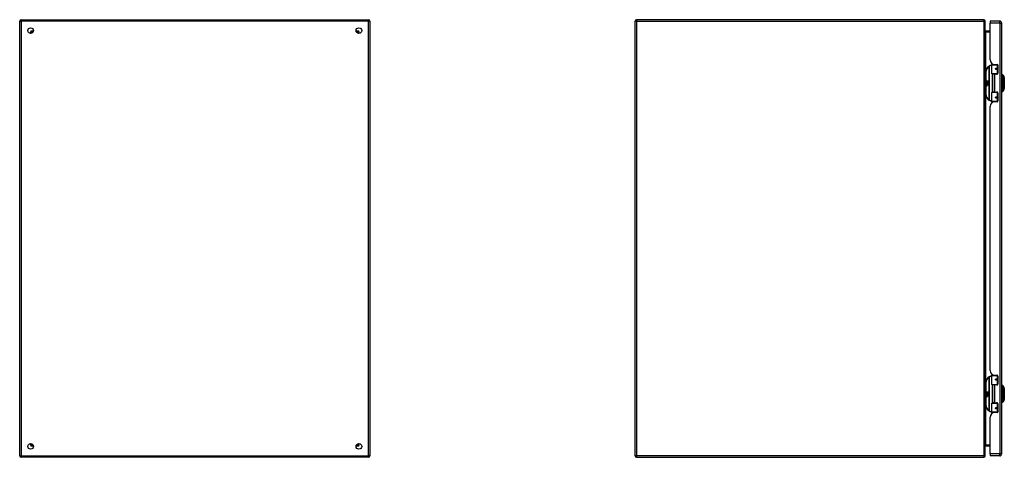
# Model space of a CAD drawing. Header units: inches. Extents: x 28 to 214, y 13 to 153.
# Tile 2 of 7: x 28 to 96, y 69 to 99. Entities that reach past the tile are written whole.
import ezdxf

# ---------------------------------------------------------------- set-up
doc = ezdxf.new("R2010")
doc.units = ezdxf.units.IN
doc.header["$MEASUREMENT"] = 0
doc.layers.add('Visible Edges(ANSI)', color=7, linetype='Continuous', lineweight=25)
doc.layers.add('Visible Tangent Edges(ANSI)', color=7, linetype='Continuous', lineweight=25)

msp = doc.modelspace()

# ---------------------------------------------------------------- linework, layer by layer
at = {"layer": 'Visible Edges(ANSI)'}
for p, q in [((28.406, 69.11), (28.406, 98.912)), ((28.505, 99.011), (52.307, 99.011)), ((52.406, 98.912), (52.406, 69.11)), ((70.579, 69.11), (70.579, 98.912)), ((94.48, 99.011), (70.678, 99.011)), ((94.579, 69.11), (94.579, 98.912)), ((94.913, 98.912), (94.913, 98.766)), ((95.567, 98.912), (94.913, 98.912)), ((94.913, 96.255), (94.913, 98.766)), ((95.713, 69.255), (95.713, 98.766)), ((29.273, 98.114), (29.273, 98.104)), ((29.313, 98.145), (29.304, 98.145)), ((51.509, 98.145), (51.5, 98.145)), ((51.54, 98.114), (51.54, 98.104)), ((94.913, 98.213), (94.61, 98.213)), ((52.424, 95.308), (52.424, 95.893)), ((95.034, 95.308), (95.034, 95.893)), ((95.053, 95.912), (95.383, 95.912)), ((95.158, 95.951), (95.158, 95.912)), ((95.225, 95.943), (95.391, 95.943)), ((95.284, 95.943), (95.284, 95.912)), ((95.441, 95.912), (95.383, 95.912)), ((95.427, 95.931), (95.427, 95.912)), ((95.441, 95.912), (95.443, 95.912)), ((95.45, 95.884), (95.45, 95.337)), ((52.409, 95.292), (52.406, 95.292)), ((94.609, 95.412), (94.609, 93.912)), ((95.387, 95.292), (95.049, 95.292)), ((95.221, 95.278), (95.068, 95.278)), ((95.068, 95.278), (95.068, 94.047)), ((95.126, 95.292), (95.126, 95.278)), ((95.391, 95.278), (95.221, 95.278)), ((95.3, 95.668), (95.301, 95.666)), ((95.306, 95.666), (95.301, 95.666)), ((95.393, 95.668), (95.306, 95.668)), ((95.306, 95.625), (95.393, 95.625)), ((95.308, 95.666), (95.308, 95.668)), ((95.309, 95.627), (95.309, 95.625)), ((95.316, 95.292), (95.316, 95.278)), ((95.387, 95.292), (95.43, 95.292)), ((95.393, 95.668), (95.45, 95.668)), ((95.45, 95.625), (95.393, 95.625)), ((95.427, 95.292), (95.427, 95.29)), ((95.729, 95.185), (95.729, 95.253)), ((95.729, 95.185), (95.729, 95.074)), ((95.821, 95.179), (95.883, 95.019)), ((94.649, 94.74), (94.696, 94.716)), ((94.695, 94.696), (94.649, 94.74)), ((94.663, 94.617), (94.691, 94.593)), ((94.663, 94.601), (94.663, 94.617)), ((94.683, 94.587), (94.663, 94.601)), ((94.663, 94.578), (94.683, 94.585)), ((94.663, 94.561), (94.663, 94.578)), ((94.691, 94.575), (94.663, 94.561)), ((94.663, 94.554), (94.718, 94.545)), ((94.663, 94.541), (94.663, 94.554)), ((94.686, 94.537), (94.663, 94.541)), ((94.663, 94.521), (94.698, 94.514)), ((94.663, 94.507), (94.663, 94.521)), ((94.686, 94.503), (94.663, 94.507)), ((94.663, 94.487), (94.698, 94.481)), ((94.663, 94.474), (94.663, 94.487)), ((94.697, 94.467), (94.663, 94.474)), ((94.675, 94.623), (94.666, 94.623)), ((94.681, 94.694), (94.695, 94.696)), ((94.725, 94.663), (94.681, 94.694)), ((94.683, 94.585), (94.683, 94.587)), ((94.687, 94.616), (94.687, 94.653)), ((94.691, 94.593), (94.718, 94.606)), ((94.718, 94.551), (94.691, 94.575)), ((94.696, 94.812), (94.729, 94.812)), ((94.696, 94.716), (94.696, 94.812)), ((94.696, 94.651), (94.696, 94.627)), ((94.718, 94.59), (94.699, 94.582)), ((94.699, 94.582), (94.699, 94.58)), ((94.699, 94.58), (94.718, 94.567)), ((94.7, 94.714), (94.729, 94.698)), ((94.729, 94.714), (94.7, 94.714)), ((94.703, 94.58), (94.721, 94.588)), ((94.801, 94.58), (94.703, 94.58)), ((94.708, 94.534), (94.708, 94.531)), ((94.718, 94.533), (94.708, 94.534)), ((94.71, 94.576), (94.801, 94.576)), ((94.721, 94.569), (94.71, 94.576)), ((94.713, 94.656), (94.725, 94.663)), ((94.714, 94.53), (94.721, 94.53)), ((94.718, 94.606), (94.718, 94.59)), ((94.718, 94.567), (94.718, 94.551)), ((94.718, 94.545), (94.718, 94.533)), ((94.729, 94.698), (94.719, 94.697)), ((94.719, 94.697), (94.747, 94.677)), ((94.751, 94.647), (94.721, 94.626)), ((94.721, 94.61), (94.8, 94.61)), ((94.721, 94.588), (94.721, 94.61)), ((94.721, 94.546), (94.721, 94.569)), ((94.801, 94.546), (94.721, 94.546)), ((94.721, 94.542), (94.801, 94.542)), ((94.721, 94.53), (94.721, 94.542)), ((94.801, 94.512), (94.722, 94.512)), ((94.729, 94.812), (94.729, 94.714)), ((94.733, 94.812), (94.765, 94.812)), ((94.733, 94.714), (94.733, 94.812)), ((94.765, 94.714), (94.733, 94.714)), ((94.747, 94.677), (94.801, 94.714)), ((94.8, 94.61), (94.751, 94.647)), ((94.765, 94.812), (94.765, 94.714)), ((94.769, 94.714), (94.769, 94.812)), ((94.769, 94.812), (94.801, 94.812)), ((94.801, 94.714), (94.769, 94.714)), ((94.801, 94.679), (94.775, 94.661)), ((94.775, 94.661), (94.801, 94.647)), ((94.801, 94.812), (94.801, 94.679)), ((94.801, 94.647), (94.801, 94.58)), ((94.801, 94.576), (94.801, 94.546)), ((94.801, 94.542), (94.801, 94.512)), ((95.729, 94.251), (95.729, 95.074)), ((52.406, 94.033), (52.409, 94.033)), ((52.424, 93.432), (52.424, 94.017)), ((95.034, 93.432), (95.034, 94.017)), ((95.049, 94.033), (95.387, 94.033)), ((95.221, 94.047), (95.068, 94.047)), ((95.126, 94.033), (95.126, 94.047)), ((95.221, 94.047), (95.391, 94.047)), ((95.316, 94.033), (95.316, 94.047)), ((95.43, 94.033), (95.387, 94.033)), ((95.427, 94.035), (95.427, 94.033)), ((95.45, 93.988), (95.45, 93.441)), ((95.729, 94.251), (95.729, 94.14)), ((95.729, 94.072), (95.729, 94.14)), ((95.883, 94.306), (95.821, 94.146)), ((95.383, 93.412), (95.053, 93.412)), ((95.158, 93.374), (95.158, 93.412)), ((95.391, 93.381), (95.225, 93.381)), ((95.284, 93.381), (95.284, 93.412)), ((95.3, 93.657), (95.301, 93.659)), ((95.301, 93.659), (95.306, 93.659)), ((95.393, 93.7), (95.306, 93.7)), ((95.306, 93.657), (95.393, 93.657)), ((95.308, 93.659), (95.308, 93.657)), ((95.309, 93.698), (95.309, 93.7)), ((95.383, 93.412), (95.441, 93.412)), ((95.393, 93.7), (95.45, 93.7)), ((95.45, 93.657), (95.393, 93.657)), ((95.427, 93.412), (95.427, 93.394)), ((95.443, 93.412), (95.441, 93.412)), ((94.913, 74.952), (94.913, 93.069)), ((52.424, 74.005), (52.424, 74.59)), ((95.034, 74.005), (95.034, 74.59)), ((95.053, 74.609), (95.383, 74.609)), ((95.158, 74.648), (95.158, 74.609)), ((95.225, 74.64), (95.391, 74.64)), ((95.284, 74.64), (95.284, 74.609)), ((95.3, 74.365), (95.301, 74.363)), ((95.306, 74.363), (95.301, 74.363)), ((95.393, 74.365), (95.306, 74.365)), ((95.306, 74.322), (95.393, 74.322)), ((95.308, 74.363), (95.308, 74.365)), ((95.309, 74.324), (95.309, 74.322)), ((95.441, 74.609), (95.383, 74.609)), ((95.393, 74.365), (95.45, 74.365)), ((95.45, 74.322), (95.393, 74.322)), ((95.427, 74.628), (95.427, 74.609)), ((95.441, 74.609), (95.443, 74.609)), ((95.45, 74.581), (95.45, 74.034)), ((52.409, 73.989), (52.406, 73.989)), ((94.609, 74.109), (94.609, 72.609)), ((95.387, 73.989), (95.049, 73.989)), ((95.221, 73.975), (95.068, 73.975)), ((95.068, 73.975), (95.068, 72.744)), ((95.126, 73.989), (95.126, 73.975)), ((95.391, 73.975), (95.221, 73.975)), ((95.316, 73.989), (95.316, 73.975)), ((95.387, 73.989), (95.43, 73.989)), ((95.427, 73.989), (95.427, 73.987)), ((95.729, 73.882), (95.729, 73.95)), ((95.729, 73.882), (95.729, 73.771)), ((95.729, 72.948), (95.729, 73.771)), ((95.821, 73.876), (95.883, 73.716)), ((94.649, 73.437), (94.696, 73.413)), ((94.695, 73.393), (94.649, 73.437)), ((94.663, 73.314), (94.691, 73.29)), ((94.663, 73.298), (94.663, 73.314)), ((94.683, 73.284), (94.663, 73.298)), ((94.663, 73.275), (94.683, 73.282)), ((94.663, 73.258), (94.663, 73.275)), ((94.691, 73.272), (94.663, 73.258)), ((94.663, 73.251), (94.718, 73.242)), ((94.663, 73.238), (94.663, 73.251)), ((94.686, 73.234), (94.663, 73.238)), ((94.663, 73.218), (94.698, 73.211)), ((94.663, 73.204), (94.663, 73.218)), ((94.686, 73.2), (94.663, 73.204)), ((94.663, 73.184), (94.698, 73.178)), ((94.663, 73.171), (94.663, 73.184)), ((94.697, 73.164), (94.663, 73.171)), ((94.675, 73.32), (94.666, 73.32)), ((94.681, 73.391), (94.695, 73.393)), ((94.725, 73.36), (94.681, 73.391)), ((94.683, 73.282), (94.683, 73.284)), ((94.687, 73.313), (94.687, 73.35)), ((94.691, 73.29), (94.718, 73.303)), ((94.718, 73.248), (94.691, 73.272)), ((94.696, 73.509), (94.729, 73.509)), ((94.696, 73.413), (94.696, 73.509)), ((94.696, 73.348), (94.696, 73.324)), ((94.718, 73.287), (94.699, 73.279)), ((94.699, 73.279), (94.699, 73.277)), ((94.699, 73.277), (94.718, 73.264)), ((94.7, 73.411), (94.729, 73.395)), ((94.729, 73.411), (94.7, 73.411)), ((94.703, 73.277), (94.721, 73.285)), ((94.801, 73.277), (94.703, 73.277)), ((94.708, 73.231), (94.708, 73.228)), ((94.718, 73.23), (94.708, 73.231)), ((94.71, 73.273), (94.801, 73.273)), ((94.721, 73.266), (94.71, 73.273)), ((94.713, 73.353), (94.725, 73.36)), ((94.714, 73.227), (94.721, 73.227)), ((94.718, 73.303), (94.718, 73.287)), ((94.718, 73.264), (94.718, 73.248)), ((94.718, 73.242), (94.718, 73.23)), ((94.729, 73.395), (94.719, 73.394)), ((94.719, 73.394), (94.747, 73.374)), ((94.751, 73.344), (94.721, 73.323)), ((94.721, 73.307), (94.8, 73.307)), ((94.721, 73.285), (94.721, 73.307)), ((94.721, 73.243), (94.721, 73.266)), ((94.801, 73.243), (94.721, 73.243)), ((94.721, 73.239), (94.801, 73.239)), ((94.721, 73.227), (94.721, 73.239)), ((94.801, 73.209), (94.722, 73.209)), ((94.729, 73.509), (94.729, 73.411)), ((94.733, 73.509), (94.765, 73.509)), ((94.733, 73.411), (94.733, 73.509)), ((94.765, 73.411), (94.733, 73.411)), ((94.747, 73.374), (94.801, 73.411)), ((94.8, 73.307), (94.751, 73.344)), ((94.765, 73.509), (94.765, 73.411)), ((94.769, 73.411), (94.769, 73.509)), ((94.769, 73.509), (94.801, 73.509)), ((94.801, 73.411), (94.769, 73.411)), ((94.801, 73.376), (94.775, 73.358)), ((94.775, 73.358), (94.801, 73.344)), ((94.801, 73.509), (94.801, 73.376)), ((94.801, 73.344), (94.801, 73.277)), ((94.801, 73.273), (94.801, 73.243)), ((94.801, 73.239), (94.801, 73.209)), ((95.729, 72.948), (95.729, 72.837)), ((95.883, 73.003), (95.821, 72.843)), ((52.406, 72.73), (52.409, 72.73)), ((52.424, 72.129), (52.424, 72.714)), ((95.034, 72.129), (95.034, 72.714)), ((95.049, 72.73), (95.387, 72.73)), ((95.221, 72.744), (95.068, 72.744)), ((95.126, 72.73), (95.126, 72.744)), ((95.221, 72.744), (95.391, 72.744)), ((95.3, 72.354), (95.301, 72.356)), ((95.301, 72.356), (95.306, 72.356)), ((95.393, 72.397), (95.306, 72.397)), ((95.306, 72.354), (95.393, 72.354)), ((95.308, 72.356), (95.308, 72.354)), ((95.309, 72.395), (95.309, 72.397)), ((95.316, 72.73), (95.316, 72.744)), ((95.43, 72.73), (95.387, 72.73)), ((95.393, 72.397), (95.45, 72.397)), ((95.45, 72.354), (95.393, 72.354)), ((95.427, 72.732), (95.427, 72.73)), ((95.45, 72.685), (95.45, 72.138)), ((95.729, 72.769), (95.729, 72.837)), ((94.913, 69.255), (94.913, 71.766)), ((95.383, 72.109), (95.053, 72.109)), ((95.158, 72.071), (95.158, 72.109)), ((95.391, 72.078), (95.225, 72.078)), ((95.284, 72.078), (95.284, 72.109)), ((95.383, 72.109), (95.441, 72.109)), ((95.427, 72.109), (95.427, 72.091)), ((95.443, 72.109), (95.441, 72.109)), ((29.273, 69.918), (29.273, 69.908)), ((29.304, 69.877), (29.313, 69.877)), ((51.5, 69.877), (51.509, 69.877)), ((51.54, 69.918), (51.54, 69.908)), ((94.61, 69.809), (94.913, 69.809)), ((52.307, 69.011), (28.505, 69.011)), ((70.678, 69.011), (94.48, 69.011)), ((94.913, 69.255), (94.913, 69.109)), ((95.567, 69.109), (94.913, 69.109))]:
    msp.add_line(p, q, dxfattribs=at)
at = {"layer": 'Visible Edges(ANSI)', "flags": 128}
for points in [[(94.61, 98.213), (94.607, 98.213), (94.605, 98.213), (94.602, 98.214), (94.6, 98.214), (94.598, 98.215), (94.596, 98.216), (94.594, 98.217), (94.592, 98.218), (94.59, 98.22), (94.589, 98.221), (94.587, 98.222), (94.586, 98.224), (94.585, 98.225), (94.584, 98.227), (94.583, 98.229), (94.582, 98.23), (94.581, 98.232), (94.58, 98.233), (94.58, 98.235), (94.579, 98.237), (94.579, 98.239), (94.579, 98.24), (94.579, 98.242), (94.579, 98.244)], [(95.04, 95.908), (95.04, 95.908), (95.04, 95.908), (95.04, 95.908), (95.039, 95.908), (95.039, 95.908), (95.039, 95.908), (95.039, 95.908), (95.039, 95.908), (95.038, 95.908), (95.038, 95.907), (95.038, 95.907), (95.038, 95.907), (95.037, 95.907), (95.037, 95.907), (95.037, 95.907), (95.037, 95.907), (95.036, 95.907), (95.036, 95.907), (95.036, 95.907), (95.036, 95.907), (95.035, 95.907), (95.035, 95.907), (95.035, 95.907), (95.035, 95.907)], [(95.306, 95.625), (95.303, 95.625), (95.3, 95.626), (95.298, 95.627), (95.295, 95.628), (95.293, 95.629), (95.291, 95.631), (95.289, 95.633), (95.287, 95.635), (95.286, 95.638), (95.285, 95.641), (95.284, 95.644), (95.284, 95.647), (95.284, 95.65), (95.285, 95.653), (95.286, 95.655), (95.287, 95.658), (95.289, 95.66), (95.291, 95.662), (95.293, 95.664), (95.295, 95.666), (95.298, 95.667), (95.3, 95.668), (95.303, 95.668), (95.306, 95.668)], [(95.353, 95.278), (95.356, 95.279), (95.359, 95.28), (95.362, 95.281), (95.365, 95.282), (95.368, 95.283), (95.371, 95.284), (95.374, 95.285), (95.377, 95.286), (95.38, 95.287), (95.383, 95.288), (95.386, 95.288), (95.389, 95.289), (95.393, 95.289), (95.396, 95.29), (95.399, 95.29), (95.402, 95.291), (95.405, 95.291), (95.408, 95.292), (95.411, 95.292), (95.414, 95.292), (95.417, 95.292), (95.421, 95.292), (95.424, 95.292), (95.427, 95.292)], [(95.884, 94.307), (95.884, 94.308), (95.884, 94.309), (95.884, 94.311), (95.884, 94.314), (95.884, 94.318), (95.884, 94.323), (95.884, 94.328), (95.884, 94.334), (95.884, 94.341), (95.884, 94.349), (95.884, 94.358), (95.884, 94.367), (95.884, 94.377), (95.884, 94.388), (95.884, 94.399), (95.884, 94.411), (95.884, 94.424), (95.884, 94.437), (95.884, 94.451), (95.884, 94.465), (95.884, 94.48), (95.884, 94.495), (95.884, 94.51), (95.884, 94.526), (95.884, 94.543), (95.884, 94.559), (95.884, 94.576), (95.884, 94.593), (95.884, 94.61), (95.884, 94.627), (95.884, 94.645), (95.884, 94.662), (95.884, 94.68), (95.884, 94.697), (95.884, 94.715), (95.884, 94.732), (95.884, 94.749), (95.884, 94.766), (95.884, 94.782), (95.884, 94.799), (95.884, 94.815), (95.884, 94.83), (95.884, 94.845), (95.884, 94.86), (95.884, 94.874), (95.884, 94.888), (95.884, 94.901), (95.884, 94.914), (95.884, 94.926), (95.884, 94.937), (95.884, 94.948), (95.884, 94.958), (95.884, 94.967), (95.884, 94.976), (95.884, 94.983), (95.884, 94.991), (95.884, 94.997), (95.884, 95.002), (95.884, 95.007), (95.884, 95.011), (95.884, 95.014), (95.884, 95.016), (95.884, 95.017), (95.884, 95.018)], [(95.427, 94.033), (95.424, 94.033), (95.421, 94.033), (95.417, 94.033), (95.414, 94.033), (95.411, 94.033), (95.408, 94.033), (95.405, 94.034), (95.402, 94.034), (95.399, 94.035), (95.396, 94.035), (95.393, 94.036), (95.389, 94.036), (95.386, 94.037), (95.383, 94.037), (95.38, 94.038), (95.377, 94.039), (95.374, 94.04), (95.371, 94.041), (95.368, 94.042), (95.365, 94.043), (95.362, 94.044), (95.359, 94.045), (95.356, 94.046), (95.353, 94.047)], [(95.035, 93.418), (95.035, 93.418), (95.035, 93.418), (95.035, 93.418), (95.036, 93.418), (95.036, 93.418), (95.036, 93.418), (95.036, 93.418), (95.037, 93.418), (95.037, 93.418), (95.037, 93.418), (95.037, 93.418), (95.038, 93.418), (95.038, 93.418), (95.038, 93.417), (95.038, 93.417), (95.039, 93.417), (95.039, 93.417), (95.039, 93.417), (95.039, 93.417), (95.039, 93.417), (95.04, 93.417), (95.04, 93.417), (95.04, 93.417), (95.04, 93.417)], [(95.306, 93.657), (95.303, 93.657), (95.3, 93.657), (95.298, 93.658), (95.295, 93.659), (95.293, 93.661), (95.291, 93.663), (95.289, 93.665), (95.287, 93.667), (95.286, 93.67), (95.285, 93.672), (95.284, 93.675), (95.284, 93.678), (95.284, 93.681), (95.285, 93.684), (95.286, 93.687), (95.287, 93.689), (95.289, 93.692), (95.291, 93.694), (95.293, 93.696), (95.295, 93.697), (95.298, 93.698), (95.3, 93.699), (95.303, 93.7), (95.306, 93.7)], [(95.04, 74.605), (95.04, 74.605), (95.04, 74.605), (95.04, 74.605), (95.039, 74.605), (95.039, 74.605), (95.039, 74.605), (95.039, 74.605), (95.039, 74.605), (95.038, 74.605), (95.038, 74.604), (95.038, 74.604), (95.038, 74.604), (95.037, 74.604), (95.037, 74.604), (95.037, 74.604), (95.037, 74.604), (95.036, 74.604), (95.036, 74.604), (95.036, 74.604), (95.036, 74.604), (95.035, 74.604), (95.035, 74.604), (95.035, 74.604), (95.035, 74.604)], [(95.306, 74.322), (95.303, 74.322), (95.3, 74.323), (95.298, 74.324), (95.295, 74.325), (95.293, 74.326), (95.291, 74.328), (95.289, 74.33), (95.287, 74.332), (95.286, 74.335), (95.285, 74.338), (95.284, 74.341), (95.284, 74.344), (95.284, 74.347), (95.285, 74.35), (95.286, 74.352), (95.287, 74.355), (95.289, 74.357), (95.291, 74.359), (95.293, 74.361), (95.295, 74.363), (95.298, 74.364), (95.3, 74.365), (95.303, 74.365), (95.306, 74.365)], [(95.353, 73.975), (95.356, 73.976), (95.359, 73.977), (95.362, 73.978), (95.365, 73.979), (95.368, 73.98), (95.371, 73.981), (95.374, 73.982), (95.377, 73.983), (95.38, 73.984), (95.383, 73.985), (95.386, 73.985), (95.389, 73.986), (95.393, 73.986), (95.396, 73.987), (95.399, 73.987), (95.402, 73.988), (95.405, 73.988), (95.408, 73.989), (95.411, 73.989), (95.414, 73.989), (95.417, 73.989), (95.421, 73.989), (95.424, 73.989), (95.427, 73.989)], [(95.884, 73.004), (95.884, 73.005), (95.884, 73.006), (95.884, 73.008), (95.884, 73.011), (95.884, 73.015), (95.884, 73.02), (95.884, 73.025), (95.884, 73.031), (95.884, 73.038), (95.884, 73.046), (95.884, 73.055), (95.884, 73.064), (95.884, 73.074), (95.884, 73.085), (95.884, 73.096), (95.884, 73.108), (95.884, 73.121), (95.884, 73.134), (95.884, 73.148), (95.884, 73.162), (95.884, 73.177), (95.884, 73.192), (95.884, 73.207), (95.884, 73.223), (95.884, 73.24), (95.884, 73.256), (95.884, 73.273), (95.884, 73.29), (95.884, 73.307), (95.884, 73.324), (95.884, 73.342), (95.884, 73.359), (95.884, 73.377), (95.884, 73.394), (95.884, 73.412), (95.884, 73.429), (95.884, 73.446), (95.884, 73.463), (95.884, 73.479), (95.884, 73.496), (95.884, 73.512), (95.884, 73.527), (95.884, 73.542), (95.884, 73.557), (95.884, 73.571), (95.884, 73.585), (95.884, 73.598), (95.884, 73.611), (95.884, 73.623), (95.884, 73.634), (95.884, 73.645), (95.884, 73.655), (95.884, 73.664), (95.884, 73.673), (95.884, 73.68), (95.884, 73.688), (95.884, 73.694), (95.884, 73.699), (95.884, 73.704), (95.884, 73.708), (95.884, 73.711), (95.884, 73.713), (95.884, 73.714), (95.884, 73.715)], [(95.306, 72.354), (95.303, 72.354), (95.3, 72.354), (95.298, 72.355), (95.295, 72.356), (95.293, 72.358), (95.291, 72.36), (95.289, 72.362), (95.287, 72.364), (95.286, 72.367), (95.285, 72.369), (95.284, 72.372), (95.284, 72.375), (95.284, 72.378), (95.285, 72.381), (95.286, 72.384), (95.287, 72.386), (95.289, 72.389), (95.291, 72.391), (95.293, 72.393), (95.295, 72.394), (95.298, 72.395), (95.3, 72.396), (95.303, 72.397), (95.306, 72.397)], [(95.427, 72.73), (95.424, 72.73), (95.421, 72.73), (95.417, 72.73), (95.414, 72.73), (95.411, 72.73), (95.408, 72.73), (95.405, 72.731), (95.402, 72.731), (95.399, 72.732), (95.396, 72.732), (95.393, 72.733), (95.389, 72.733), (95.386, 72.734), (95.383, 72.734), (95.38, 72.735), (95.377, 72.736), (95.374, 72.737), (95.371, 72.738), (95.368, 72.739), (95.365, 72.74), (95.362, 72.741), (95.359, 72.742), (95.356, 72.743), (95.353, 72.744)], [(95.035, 72.115), (95.035, 72.115), (95.035, 72.115), (95.035, 72.115), (95.036, 72.115), (95.036, 72.115), (95.036, 72.115), (95.036, 72.115), (95.037, 72.115), (95.037, 72.115), (95.037, 72.115), (95.037, 72.115), (95.038, 72.115), (95.038, 72.115), (95.038, 72.114), (95.038, 72.114), (95.039, 72.114), (95.039, 72.114), (95.039, 72.114), (95.039, 72.114), (95.039, 72.114), (95.04, 72.114), (95.04, 72.114), (95.04, 72.114), (95.04, 72.114)]]:
    msp.add_lwpolyline(points, dxfattribs=at)
at = {"layer": 'Visible Edges(ANSI)'}
for centre, radius in [((29.156, 98.261), 0.195), ((51.656, 98.261), 0.195), ((95.306, 95.647), 0.0197), ((95.306, 93.678), 0.0197), ((95.306, 74.344), 0.0197), ((95.306, 72.375), 0.0197), ((29.156, 69.761), 0.195), ((51.656, 69.761), 0.195)]:
    msp.add_circle(centre, radius, dxfattribs=at)
for centre, radius, start, end in [((28.505, 98.912), 0.099, 90, 180), ((52.307, 98.912), 0.099, 0, 90), ((70.678, 98.912), 0.099, 90, 180), ((94.48, 98.912), 0.099, 0, 90), ((95.567, 98.766), 0.146, 0, 90), ((29.304, 98.114), 0.031, 90, 180), ((51.509, 98.114), 0.031, 0, 90), ((52.405, 95.893), 0.0197, 0, 84.67529), ((95.109, 95.412), 0.5, 122.23771, 180), ((95.109, 95.412), 0.5, 98.5081, 122.23771), ((95.225, 96.255), 0.312, 180, 270), ((95.053, 95.893), 0.0197, 90, 180), ((95.391, 95.884), 0.0591, 0, 90), ((52.409, 95.308), 0.0157, 270, 0), ((95.049, 95.308), 0.0157, 180, 270), ((95.306, 95.647), 0.0217, 279.14701, 90), ((95.391, 95.337), 0.0591, 270, 0), ((95.737, 95.194), 0.0394, 101.53696, 126.8699), ((95.711, 95.136), 0.118, 21.25051, 81.39905), ((94.724, 94.641), 0.0607, 171.56052, 197.33425), ((94.683, 94.647), 0.0197, 86.56465, 171.56052), ((94.703, 94.634), 0.0307, 154.67838, 202.56091), ((94.684, 94.643), 0.0096, 73.52609, 154.67838), ((94.682, 94.627), 0.0398, 44.16843, 86.56465), ((94.678, 94.492), 0.0465, 57.59924, 80), ((94.678, 94.458), 0.0465, 58.55841, 80.82565), ((94.698, 94.642), 0.0282, 246.15553, 293.84447), ((94.694, 94.634), 0.0168, 19.37968, 82.99755), ((94.7, 94.635), 0.00955, 241.45471, 321.16516), ((94.7, 94.527), 0.0123, 260, 293.55712), ((94.7, 94.493), 0.0123, 259.9922, 293.54875), ((94.696, 94.52), 0.0126, 6.03001, 57.59924), ((94.696, 94.487), 0.0126, 6.10268, 57.60833), ((94.702, 94.521), 0.006, 293.55712, 6.03001), ((94.704, 94.529), 0.0288, 273.6169, 286.9928), ((94.695, 94.478), 0.0246, 359.6788, 63.95078), ((94.702, 94.487), 0.006, 293.54875, 6.10268), ((94.699, 94.636), 0.0109, 321.16516, 19.37968), ((94.695, 94.511), 0.024, 359.47765, 57.41137), ((94.703, 94.63), 0.0152, 293.84447, 355.08017), ((94.689, 94.634), 0.0299, 350.40854, 44.16843), ((94.709, 94.511), 0.0101, 286.9928, 359.47765), ((94.709, 94.478), 0.0105, 288.47479, 359.6788), ((94.689, 94.634), 0.033, 347.07905, 43.17854), ((94.698, 94.513), 0.024, 358.79525, 46.5849), ((95.879, 95.018), 0.00492, 0.20877, 21.25051), ((52.409, 94.017), 0.0157, 0, 90), ((95.109, 93.912), 0.5, 180, 237.76229), ((94.703, 94.495), 0.0288, 259, 288.47479), ((95.049, 94.017), 0.0157, 90, 180), ((95.391, 93.988), 0.0591, 0, 90), ((95.737, 94.131), 0.0394, 233.1301, 258.46304), ((95.711, 94.189), 0.118, 278.60095, 338.74949), ((95.879, 94.307), 0.00492, 338.74949, 359.79123), ((52.405, 93.432), 0.0197, 275.32471, 0), ((95.109, 93.912), 0.5, 237.76229, 261.4919), ((95.225, 93.069), 0.312, 90, 180), ((95.053, 93.432), 0.0197, 180, 270), ((95.306, 93.678), 0.0217, 270, 80.85299), ((95.391, 93.441), 0.0591, 270, 0), ((95.225, 74.952), 0.312, 180, 270), ((52.405, 74.59), 0.0197, 0, 84.67529), ((95.109, 74.109), 0.5, 122.23771, 180), ((95.109, 74.109), 0.5, 98.5081, 122.23771), ((95.053, 74.59), 0.0197, 90, 180), ((95.306, 74.344), 0.0217, 279.14701, 90), ((95.391, 74.581), 0.0591, 0, 90), ((52.409, 74.005), 0.0157, 270, 0), ((95.049, 74.005), 0.0157, 180, 270), ((95.391, 74.034), 0.0591, 270, 0), ((95.737, 73.891), 0.0394, 101.53696, 126.8699), ((95.711, 73.833), 0.118, 21.25051, 81.39905), ((95.879, 73.715), 0.00492, 0.20877, 21.25051), ((94.724, 73.338), 0.0607, 171.56052, 197.33425), ((94.683, 73.344), 0.0197, 86.56465, 171.56052), ((94.703, 73.331), 0.0307, 154.67838, 202.56091), ((94.684, 73.34), 0.0096, 73.52609, 154.67838), ((94.682, 73.324), 0.0398, 44.16843, 86.56465), ((94.678, 73.189), 0.0465, 57.59924, 80), ((94.678, 73.155), 0.0465, 58.55841, 80.82565), ((94.698, 73.339), 0.0282, 246.15553, 293.84447), ((94.694, 73.331), 0.0168, 19.37968, 82.99755), ((94.7, 73.332), 0.00955, 241.45471, 321.16516), ((94.703, 73.192), 0.0288, 259, 288.47479), ((94.7, 73.224), 0.0123, 260, 293.55712), ((94.7, 73.19), 0.0123, 259.9922, 293.54875), ((94.696, 73.217), 0.0126, 6.03001, 57.59924), ((94.696, 73.184), 0.0126, 6.10268, 57.60833), ((94.702, 73.218), 0.006, 293.55712, 6.03001), ((94.704, 73.226), 0.0288, 273.6169, 286.9928), ((94.695, 73.175), 0.0246, 359.6788, 63.95078), ((94.702, 73.184), 0.006, 293.54875, 6.10268), ((94.699, 73.333), 0.0109, 321.16516, 19.37968), ((94.695, 73.208), 0.024, 359.47765, 57.41137), ((94.703, 73.327), 0.0152, 293.84447, 355.08017), ((94.689, 73.331), 0.0299, 350.40854, 44.16843), ((94.709, 73.208), 0.0101, 286.9928, 359.47765), ((94.709, 73.175), 0.0105, 288.47479, 359.6788), ((94.689, 73.331), 0.033, 347.07905, 43.17854), ((94.698, 73.21), 0.024, 358.79525, 46.5849), ((95.879, 73.004), 0.00492, 338.74949, 359.79123), ((52.409, 72.714), 0.0157, 0, 90), ((95.109, 72.609), 0.5, 180, 237.76229), ((95.049, 72.714), 0.0157, 90, 180), ((95.306, 72.375), 0.0217, 270, 80.85299), ((95.391, 72.685), 0.0591, 0, 90), ((95.737, 72.828), 0.0394, 233.1301, 258.46304), ((95.711, 72.886), 0.118, 278.60095, 338.74949), ((52.405, 72.129), 0.0197, 275.32471, 0), ((95.109, 72.609), 0.5, 237.76229, 261.4919), ((95.225, 71.766), 0.312, 90, 180), ((95.053, 72.129), 0.0197, 180, 270), ((95.391, 72.138), 0.0591, 270, 0), ((29.304, 69.908), 0.031, 180, 270), ((51.509, 69.908), 0.031, 270, 0), ((94.61, 69.778), 0.031, 90, 180), ((28.505, 69.11), 0.099, 180, 270), ((52.307, 69.11), 0.099, 270, 0), ((70.678, 69.11), 0.099, 180, 270), ((94.48, 69.11), 0.099, 270, 0), ((95.567, 69.255), 0.146, 270, 0)]:
    msp.add_arc(centre, radius, start, end, dxfattribs=at)
at = {"layer": 'Visible Tangent Edges(ANSI)'}
for p, q in [((28.406, 98.912), (28.505, 98.912)), ((28.505, 99.011), (28.505, 98.912)), ((28.505, 98.912), (28.505, 69.11)), ((52.307, 98.912), (28.505, 98.912)), ((52.307, 99.011), (52.307, 98.912)), ((52.307, 69.11), (52.307, 98.912)), ((52.406, 98.912), (52.307, 98.912)), ((70.678, 98.912), (70.579, 98.912)), ((70.678, 99.011), (70.678, 98.912)), ((70.678, 98.912), (94.48, 98.912)), ((70.678, 98.912), (70.678, 69.11)), ((94.48, 99.011), (94.48, 98.912)), ((94.48, 98.912), (94.48, 69.11)), ((94.579, 98.912), (94.48, 98.912)), ((95.567, 98.766), (94.913, 98.766)), ((95.567, 98.766), (95.567, 98.912)), ((95.567, 98.766), (95.567, 69.255)), ((95.567, 98.766), (95.713, 98.766)), ((29.174, 98.244), (29.304, 98.145)), ((29.273, 98.114), (29.174, 98.244)), ((29.174, 98.244), (29.351, 98.244)), ((29.174, 98.244), (29.174, 98.145)), ((29.174, 98.067), (29.174, 98.145)), ((51.462, 98.244), (51.639, 98.244)), ((51.509, 98.145), (51.639, 98.244)), ((51.639, 98.244), (51.54, 98.114)), ((51.639, 98.145), (51.639, 98.244)), ((51.639, 98.145), (51.639, 98.067)), ((94.61, 98.213), (94.61, 98.182)), ((94.61, 98.182), (94.913, 98.182)), ((94.61, 95.444), (94.61, 98.182)), ((52.424, 95.893), (52.406, 95.893)), ((94.842, 95.835), (94.852, 95.819)), ((94.852, 95.819), (94.852, 93.506)), ((94.852, 95.819), (94.856, 95.819)), ((94.856, 93.506), (94.856, 95.819)), ((95.402, 95.893), (95.034, 95.893)), ((95.396, 95.943), (95.396, 95.912)), ((95.402, 95.893), (95.449, 95.893)), ((95.402, 95.893), (95.402, 95.678)), ((52.406, 95.308), (52.424, 95.308)), ((94.609, 95.412), (94.628, 95.412)), ((94.628, 93.912), (94.628, 95.412)), ((95.034, 95.308), (95.402, 95.308)), ((95.041, 95.295), (95.041, 94.03)), ((95.221, 95.278), (95.221, 94.047)), ((95.31, 95.678), (95.402, 95.678)), ((95.402, 95.615), (95.31, 95.615)), ((95.396, 95.29), (95.396, 95.278)), ((95.45, 95.678), (95.402, 95.678)), ((95.402, 95.615), (95.402, 95.308)), ((95.402, 95.615), (95.45, 95.615)), ((95.442, 95.308), (95.402, 95.308)), ((52.424, 94.017), (52.406, 94.017)), ((94.628, 93.912), (94.609, 93.912)), ((94.61, 74.141), (94.61, 93.881)), ((95.402, 94.017), (95.034, 94.017)), ((95.396, 94.047), (95.396, 94.035)), ((95.402, 94.017), (95.442, 94.017)), ((95.402, 94.017), (95.402, 93.71)), ((52.406, 93.432), (52.424, 93.432)), ((94.852, 93.506), (94.842, 93.49)), ((94.856, 93.506), (94.852, 93.506)), ((95.034, 93.432), (95.402, 93.432)), ((95.31, 93.71), (95.402, 93.71)), ((95.402, 93.647), (95.31, 93.647)), ((95.396, 93.412), (95.396, 93.382)), ((95.45, 93.71), (95.402, 93.71)), ((95.402, 93.647), (95.402, 93.432)), ((95.402, 93.647), (95.45, 93.647)), ((95.449, 93.432), (95.402, 93.432)), ((52.424, 74.59), (52.406, 74.59)), ((94.842, 74.532), (94.852, 74.516)), ((94.852, 74.516), (94.852, 72.203)), ((94.852, 74.516), (94.856, 74.516)), ((94.856, 72.203), (94.856, 74.516)), ((95.402, 74.59), (95.034, 74.59)), ((95.31, 74.375), (95.402, 74.375)), ((95.402, 74.312), (95.31, 74.312)), ((95.396, 74.64), (95.396, 74.609)), ((95.402, 74.59), (95.449, 74.59)), ((95.402, 74.59), (95.402, 74.375)), ((95.45, 74.375), (95.402, 74.375)), ((95.402, 74.312), (95.402, 74.005)), ((95.402, 74.312), (95.45, 74.312)), ((52.406, 74.005), (52.424, 74.005)), ((94.609, 74.109), (94.628, 74.109)), ((94.628, 72.609), (94.628, 74.109)), ((95.034, 74.005), (95.402, 74.005)), ((95.041, 73.992), (95.041, 72.727)), ((95.221, 73.975), (95.221, 72.744)), ((95.396, 73.987), (95.396, 73.975)), ((95.442, 74.005), (95.402, 74.005)), ((52.424, 72.714), (52.406, 72.714)), ((94.628, 72.609), (94.609, 72.609)), ((94.61, 69.84), (94.61, 72.578)), ((94.852, 72.203), (94.842, 72.187)), ((94.856, 72.203), (94.852, 72.203)), ((95.402, 72.714), (95.034, 72.714)), ((95.31, 72.407), (95.402, 72.407)), ((95.402, 72.344), (95.31, 72.344)), ((95.396, 72.744), (95.396, 72.732)), ((95.402, 72.714), (95.442, 72.714)), ((95.402, 72.714), (95.402, 72.407)), ((95.45, 72.407), (95.402, 72.407)), ((95.402, 72.344), (95.402, 72.129)), ((95.402, 72.344), (95.45, 72.344)), ((52.406, 72.129), (52.424, 72.129)), ((95.034, 72.129), (95.402, 72.129)), ((95.396, 72.109), (95.396, 72.079)), ((95.449, 72.129), (95.402, 72.129)), ((29.174, 69.877), (29.174, 69.955)), ((29.174, 69.778), (29.273, 69.908)), ((29.304, 69.877), (29.174, 69.778)), ((29.174, 69.877), (29.174, 69.778)), ((29.351, 69.778), (29.174, 69.778)), ((51.639, 69.778), (51.462, 69.778)), ((51.639, 69.778), (51.509, 69.877)), ((51.54, 69.908), (51.639, 69.778)), ((51.639, 69.955), (51.639, 69.877)), ((51.639, 69.778), (51.639, 69.877)), ((94.913, 69.84), (94.61, 69.84)), ((94.61, 69.809), (94.61, 69.84)), ((28.406, 69.11), (28.505, 69.11)), ((28.505, 69.11), (52.307, 69.11)), ((28.505, 69.011), (28.505, 69.11)), ((52.406, 69.11), (52.307, 69.11)), ((52.307, 69.011), (52.307, 69.11)), ((70.678, 69.11), (70.579, 69.11)), ((94.48, 69.11), (70.678, 69.11)), ((70.678, 69.11), (70.678, 69.011)), ((94.48, 69.11), (94.48, 69.011)), ((94.48, 69.11), (94.579, 69.11)), ((95.567, 69.255), (94.913, 69.255)), ((95.713, 69.255), (95.567, 69.255)), ((95.567, 69.109), (95.567, 69.255))]:
    msp.add_line(p, q, dxfattribs=at)
at = {"layer": 'Visible Tangent Edges(ANSI)', "flags": 128}
for points in [[(94.579, 98.244), (94.579, 98.24), (94.579, 98.237), (94.579, 98.233), (94.579, 98.23), (94.58, 98.227), (94.58, 98.223), (94.581, 98.22), (94.582, 98.216), (94.583, 98.213), (94.584, 98.21), (94.585, 98.207), (94.586, 98.204), (94.587, 98.201), (94.589, 98.198), (94.59, 98.195), (94.592, 98.193), (94.594, 98.19), (94.596, 98.188), (94.598, 98.186), (94.6, 98.185), (94.602, 98.184), (94.605, 98.183), (94.607, 98.182), (94.61, 98.182)], [(95.31, 95.678), (95.306, 95.678), (95.302, 95.677), (95.298, 95.676), (95.294, 95.674), (95.291, 95.672), (95.288, 95.67), (95.285, 95.667), (95.282, 95.663), (95.28, 95.659), (95.278, 95.655), (95.277, 95.651), (95.277, 95.647), (95.277, 95.642), (95.278, 95.638), (95.28, 95.634), (95.282, 95.63), (95.285, 95.627), (95.288, 95.624), (95.291, 95.621), (95.295, 95.619), (95.298, 95.617), (95.302, 95.616), (95.306, 95.615), (95.31, 95.615)], [(95.427, 95.292), (95.422, 95.292), (95.417, 95.292), (95.413, 95.292), (95.408, 95.292), (95.403, 95.292), (95.399, 95.292), (95.394, 95.291), (95.389, 95.291), (95.385, 95.291), (95.38, 95.29), (95.375, 95.29), (95.371, 95.289), (95.366, 95.288), (95.362, 95.288), (95.357, 95.287), (95.352, 95.286), (95.348, 95.286), (95.343, 95.285), (95.339, 95.284), (95.334, 95.283), (95.33, 95.282), (95.325, 95.281), (95.321, 95.28), (95.316, 95.279)], [(95.823, 95.102), (95.823, 95.111), (95.823, 95.116), (95.822, 95.122), (95.822, 95.127), (95.822, 95.132), (95.822, 95.136), (95.822, 95.141), (95.822, 95.145), (95.822, 95.149), (95.822, 95.153), (95.822, 95.156), (95.822, 95.16), (95.822, 95.163), (95.822, 95.166), (95.822, 95.168), (95.821, 95.17), (95.821, 95.172), (95.821, 95.174), (95.821, 95.176), (95.821, 95.177), (95.821, 95.178), (95.821, 95.179), (95.821, 95.179), (95.821, 95.179)], [(95.823, 94.274), (95.823, 94.307), (95.822, 94.338), (95.822, 94.37), (95.822, 94.401), (95.822, 94.433), (95.822, 94.466), (95.822, 94.498), (95.821, 94.531), (95.821, 94.563), (95.821, 94.596), (95.821, 94.629), (95.821, 94.662), (95.821, 94.695), (95.821, 94.728), (95.821, 94.761), (95.821, 94.794), (95.822, 94.827), (95.822, 94.859), (95.822, 94.891), (95.822, 94.923), (95.822, 94.955), (95.822, 94.986), (95.823, 95.018), (95.823, 95.051)], [(95.823, 95.051), (95.823, 95.054), (95.823, 95.057), (95.823, 95.059), (95.823, 95.062), (95.823, 95.065), (95.823, 95.067), (95.823, 95.07), (95.823, 95.072), (95.823, 95.074), (95.823, 95.077), (95.823, 95.079), (95.823, 95.081), (95.823, 95.083), (95.823, 95.085), (95.823, 95.087), (95.823, 95.089), (95.823, 95.091), (95.823, 95.093), (95.823, 95.095), (95.823, 95.097), (95.823, 95.098), (95.823, 95.1), (95.823, 95.101), (95.823, 95.102)], [(95.883, 95.019), (95.883, 95.019), (95.883, 95.019), (95.883, 95.018), (95.883, 95.017), (95.883, 95.016), (95.883, 95.014), (95.883, 95.012), (95.883, 95.01), (95.883, 95.007), (95.883, 95.004), (95.883, 95.001), (95.883, 94.998), (95.883, 94.994), (95.883, 94.99), (95.883, 94.986), (95.883, 94.982), (95.884, 94.977), (95.884, 94.972), (95.884, 94.967), (95.884, 94.961), (95.884, 94.956), (95.884, 94.95), (95.884, 94.944), (95.884, 94.937)], [(95.884, 94.89), (95.884, 94.874), (95.884, 94.857), (95.884, 94.839), (95.883, 94.821), (95.883, 94.803), (95.883, 94.783), (95.883, 94.764), (95.883, 94.744), (95.883, 94.724), (95.883, 94.704), (95.883, 94.683), (95.883, 94.662), (95.883, 94.642), (95.883, 94.621), (95.883, 94.601), (95.883, 94.581), (95.883, 94.561), (95.883, 94.541), (95.883, 94.522), (95.883, 94.503), (95.884, 94.485), (95.884, 94.468), (95.884, 94.451), (95.884, 94.435)], [(95.884, 94.937), (95.884, 94.935), (95.884, 94.934), (95.884, 94.932), (95.884, 94.93), (95.884, 94.928), (95.884, 94.926), (95.884, 94.924), (95.884, 94.922), (95.884, 94.92), (95.884, 94.919), (95.884, 94.917), (95.884, 94.915), (95.884, 94.913), (95.884, 94.911), (95.884, 94.909), (95.884, 94.907), (95.884, 94.905), (95.884, 94.903), (95.884, 94.901), (95.884, 94.898), (95.884, 94.896), (95.884, 94.894), (95.884, 94.892), (95.884, 94.89)], [(95.316, 94.046), (95.321, 94.045), (95.325, 94.044), (95.33, 94.043), (95.334, 94.042), (95.339, 94.041), (95.343, 94.04), (95.348, 94.039), (95.352, 94.039), (95.357, 94.038), (95.362, 94.037), (95.366, 94.036), (95.371, 94.036), (95.375, 94.035), (95.38, 94.035), (95.385, 94.034), (95.389, 94.034), (95.394, 94.034), (95.399, 94.033), (95.403, 94.033), (95.408, 94.033), (95.413, 94.033), (95.417, 94.033), (95.422, 94.033), (95.427, 94.033)], [(95.821, 94.146), (95.821, 94.146), (95.821, 94.146), (95.821, 94.147), (95.821, 94.148), (95.821, 94.149), (95.821, 94.151), (95.821, 94.153), (95.821, 94.155), (95.822, 94.157), (95.822, 94.159), (95.822, 94.162), (95.822, 94.165), (95.822, 94.169), (95.822, 94.172), (95.822, 94.176), (95.822, 94.18), (95.822, 94.184), (95.822, 94.189), (95.822, 94.193), (95.822, 94.198), (95.822, 94.203), (95.823, 94.209), (95.823, 94.214), (95.823, 94.223)], [(95.823, 94.223), (95.823, 94.224), (95.823, 94.225), (95.823, 94.227), (95.823, 94.228), (95.823, 94.23), (95.823, 94.232), (95.823, 94.234), (95.823, 94.235), (95.823, 94.237), (95.823, 94.239), (95.823, 94.242), (95.823, 94.244), (95.823, 94.246), (95.823, 94.248), (95.823, 94.25), (95.823, 94.253), (95.823, 94.255), (95.823, 94.258), (95.823, 94.26), (95.823, 94.263), (95.823, 94.266), (95.823, 94.268), (95.823, 94.271), (95.823, 94.274)], [(95.884, 94.388), (95.884, 94.381), (95.884, 94.375), (95.884, 94.369), (95.884, 94.364), (95.884, 94.358), (95.884, 94.353), (95.884, 94.348), (95.883, 94.343), (95.883, 94.339), (95.883, 94.334), (95.883, 94.331), (95.883, 94.327), (95.883, 94.324), (95.883, 94.32), (95.883, 94.318), (95.883, 94.315), (95.883, 94.313), (95.883, 94.311), (95.883, 94.309), (95.883, 94.308), (95.883, 94.307), (95.883, 94.306), (95.883, 94.306), (95.883, 94.306)], [(95.884, 94.435), (95.884, 94.433), (95.884, 94.431), (95.884, 94.429), (95.884, 94.426), (95.884, 94.424), (95.884, 94.422), (95.884, 94.42), (95.884, 94.418), (95.884, 94.416), (95.884, 94.414), (95.884, 94.412), (95.884, 94.41), (95.884, 94.408), (95.884, 94.406), (95.884, 94.404), (95.884, 94.403), (95.884, 94.401), (95.884, 94.399), (95.884, 94.397), (95.884, 94.395), (95.884, 94.393), (95.884, 94.391), (95.884, 94.39), (95.884, 94.388)], [(95.31, 93.71), (95.306, 93.709), (95.302, 93.709), (95.298, 93.708), (95.295, 93.706), (95.291, 93.704), (95.288, 93.701), (95.285, 93.698), (95.282, 93.695), (95.28, 93.691), (95.278, 93.687), (95.277, 93.683), (95.277, 93.678), (95.277, 93.674), (95.278, 93.67), (95.28, 93.666), (95.282, 93.662), (95.285, 93.658), (95.288, 93.655), (95.291, 93.653), (95.294, 93.651), (95.298, 93.649), (95.302, 93.648), (95.306, 93.647), (95.31, 93.647)], [(95.31, 74.375), (95.306, 74.375), (95.302, 74.374), (95.298, 74.373), (95.294, 74.371), (95.291, 74.369), (95.288, 74.367), (95.285, 74.364), (95.282, 74.36), (95.28, 74.356), (95.278, 74.352), (95.277, 74.348), (95.277, 74.344), (95.277, 74.339), (95.278, 74.335), (95.28, 74.331), (95.282, 74.327), (95.285, 74.324), (95.288, 74.321), (95.291, 74.318), (95.295, 74.316), (95.298, 74.314), (95.302, 74.313), (95.306, 74.312), (95.31, 74.312)], [(95.427, 73.989), (95.422, 73.989), (95.417, 73.989), (95.413, 73.989), (95.408, 73.989), (95.403, 73.989), (95.399, 73.989), (95.394, 73.988), (95.389, 73.988), (95.385, 73.988), (95.38, 73.987), (95.375, 73.987), (95.371, 73.986), (95.366, 73.985), (95.362, 73.985), (95.357, 73.984), (95.352, 73.983), (95.348, 73.983), (95.343, 73.982), (95.339, 73.981), (95.334, 73.98), (95.33, 73.979), (95.325, 73.978), (95.321, 73.977), (95.316, 73.976)], [(95.823, 73.799), (95.823, 73.808), (95.823, 73.813), (95.822, 73.819), (95.822, 73.824), (95.822, 73.829), (95.822, 73.833), (95.822, 73.838), (95.822, 73.842), (95.822, 73.846), (95.822, 73.85), (95.822, 73.853), (95.822, 73.857), (95.822, 73.86), (95.822, 73.863), (95.822, 73.865), (95.821, 73.867), (95.821, 73.869), (95.821, 73.871), (95.821, 73.873), (95.821, 73.874), (95.821, 73.875), (95.821, 73.876), (95.821, 73.876), (95.821, 73.876)], [(95.823, 72.971), (95.823, 73.004), (95.822, 73.035), (95.822, 73.067), (95.822, 73.098), (95.822, 73.13), (95.822, 73.163), (95.822, 73.195), (95.821, 73.228), (95.821, 73.26), (95.821, 73.293), (95.821, 73.326), (95.821, 73.359), (95.821, 73.392), (95.821, 73.425), (95.821, 73.458), (95.821, 73.491), (95.822, 73.524), (95.822, 73.556), (95.822, 73.588), (95.822, 73.62), (95.822, 73.652), (95.822, 73.683), (95.823, 73.715), (95.823, 73.748)], [(95.823, 73.748), (95.823, 73.751), (95.823, 73.754), (95.823, 73.756), (95.823, 73.759), (95.823, 73.762), (95.823, 73.764), (95.823, 73.767), (95.823, 73.769), (95.823, 73.771), (95.823, 73.774), (95.823, 73.776), (95.823, 73.778), (95.823, 73.78), (95.823, 73.782), (95.823, 73.784), (95.823, 73.786), (95.823, 73.788), (95.823, 73.79), (95.823, 73.792), (95.823, 73.794), (95.823, 73.795), (95.823, 73.797), (95.823, 73.798), (95.823, 73.799)], [(95.883, 73.716), (95.883, 73.716), (95.883, 73.716), (95.883, 73.715), (95.883, 73.714), (95.883, 73.713), (95.883, 73.711), (95.883, 73.709), (95.883, 73.707), (95.883, 73.704), (95.883, 73.701), (95.883, 73.698), (95.883, 73.695), (95.883, 73.691), (95.883, 73.687), (95.883, 73.683), (95.883, 73.679), (95.884, 73.674), (95.884, 73.669), (95.884, 73.664), (95.884, 73.658), (95.884, 73.653), (95.884, 73.647), (95.884, 73.641), (95.884, 73.634)], [(95.884, 73.587), (95.884, 73.571), (95.884, 73.554), (95.884, 73.536), (95.883, 73.518), (95.883, 73.5), (95.883, 73.48), (95.883, 73.461), (95.883, 73.441), (95.883, 73.421), (95.883, 73.401), (95.883, 73.38), (95.883, 73.359), (95.883, 73.339), (95.883, 73.318), (95.883, 73.298), (95.883, 73.278), (95.883, 73.258), (95.883, 73.238), (95.883, 73.219), (95.883, 73.2), (95.884, 73.182), (95.884, 73.165), (95.884, 73.148), (95.884, 73.132)], [(95.884, 73.634), (95.884, 73.632), (95.884, 73.631), (95.884, 73.629), (95.884, 73.627), (95.884, 73.625), (95.884, 73.623), (95.884, 73.621), (95.884, 73.619), (95.884, 73.617), (95.884, 73.616), (95.884, 73.614), (95.884, 73.612), (95.884, 73.61), (95.884, 73.608), (95.884, 73.606), (95.884, 73.604), (95.884, 73.602), (95.884, 73.6), (95.884, 73.598), (95.884, 73.595), (95.884, 73.593), (95.884, 73.591), (95.884, 73.589), (95.884, 73.587)], [(95.821, 72.843), (95.821, 72.843), (95.821, 72.843), (95.821, 72.844), (95.821, 72.845), (95.821, 72.846), (95.821, 72.848), (95.821, 72.85), (95.821, 72.852), (95.822, 72.854), (95.822, 72.856), (95.822, 72.859), (95.822, 72.862), (95.822, 72.866), (95.822, 72.869), (95.822, 72.873), (95.822, 72.877), (95.822, 72.881), (95.822, 72.886), (95.822, 72.89), (95.822, 72.895), (95.822, 72.9), (95.823, 72.906), (95.823, 72.911), (95.823, 72.92)], [(95.823, 72.92), (95.823, 72.921), (95.823, 72.922), (95.823, 72.924), (95.823, 72.925), (95.823, 72.927), (95.823, 72.929), (95.823, 72.931), (95.823, 72.932), (95.823, 72.934), (95.823, 72.936), (95.823, 72.939), (95.823, 72.941), (95.823, 72.943), (95.823, 72.945), (95.823, 72.947), (95.823, 72.95), (95.823, 72.952), (95.823, 72.955), (95.823, 72.957), (95.823, 72.96), (95.823, 72.963), (95.823, 72.965), (95.823, 72.968), (95.823, 72.971)], [(95.884, 73.085), (95.884, 73.078), (95.884, 73.072), (95.884, 73.066), (95.884, 73.061), (95.884, 73.055), (95.884, 73.05), (95.884, 73.045), (95.883, 73.04), (95.883, 73.036), (95.883, 73.031), (95.883, 73.028), (95.883, 73.024), (95.883, 73.021), (95.883, 73.017), (95.883, 73.015), (95.883, 73.012), (95.883, 73.01), (95.883, 73.008), (95.883, 73.006), (95.883, 73.005), (95.883, 73.004), (95.883, 73.003), (95.883, 73.003), (95.883, 73.003)], [(95.884, 73.132), (95.884, 73.13), (95.884, 73.128), (95.884, 73.126), (95.884, 73.123), (95.884, 73.121), (95.884, 73.119), (95.884, 73.117), (95.884, 73.115), (95.884, 73.113), (95.884, 73.111), (95.884, 73.109), (95.884, 73.107), (95.884, 73.105), (95.884, 73.103), (95.884, 73.101), (95.884, 73.1), (95.884, 73.098), (95.884, 73.096), (95.884, 73.094), (95.884, 73.092), (95.884, 73.09), (95.884, 73.088), (95.884, 73.087), (95.884, 73.085)], [(95.31, 72.407), (95.306, 72.406), (95.302, 72.406), (95.298, 72.405), (95.295, 72.403), (95.291, 72.401), (95.288, 72.398), (95.285, 72.395), (95.282, 72.392), (95.28, 72.388), (95.278, 72.384), (95.277, 72.38), (95.277, 72.375), (95.277, 72.371), (95.278, 72.367), (95.28, 72.363), (95.282, 72.359), (95.285, 72.355), (95.288, 72.352), (95.291, 72.35), (95.294, 72.348), (95.298, 72.346), (95.302, 72.345), (95.306, 72.344), (95.31, 72.344)], [(95.316, 72.743), (95.321, 72.742), (95.325, 72.741), (95.33, 72.74), (95.334, 72.739), (95.339, 72.738), (95.343, 72.737), (95.348, 72.736), (95.352, 72.736), (95.357, 72.735), (95.362, 72.734), (95.366, 72.733), (95.371, 72.733), (95.375, 72.732), (95.38, 72.732), (95.385, 72.731), (95.389, 72.731), (95.394, 72.731), (95.399, 72.73), (95.403, 72.73), (95.408, 72.73), (95.413, 72.73), (95.417, 72.73), (95.422, 72.73), (95.427, 72.73)]]:
    msp.add_lwpolyline(points, dxfattribs=at)
at = {"layer": 'Visible Tangent Edges(ANSI)'}
for centre, start, end in [((95.109, 95.412), 122.23771, 180), ((95.112, 95.412), 99.43485, 122.23771), ((95.109, 93.912), 180, 237.76229), ((95.112, 93.912), 237.76229, 260.56515), ((95.109, 74.109), 122.23771, 180), ((95.112, 74.109), 99.43485, 122.23771), ((95.109, 72.609), 180, 237.76229), ((95.112, 72.609), 237.76229, 260.56515)]:
    msp.add_arc(centre, 0.48, start, end, dxfattribs=at)
for centre, major_axis, ratio, start_param, end_param in [((94.852, 95.819), (-0.0105, 0.0167), 0.161367, 4.610972, 6.283185), ((95.037, 95.888), (-0.0029, 0.0195), 0.187781, 5.698095, 6.283185), ((95.383, 95.893), (0, 0.0197), 0.965926, 4.712389, 6.283185), ((95.441, 95.893), (0, 0.0197), 0.965926, 6.20384, 6.283185), ((95.306, 95.678), (0, -0.00984), 0.476565, 0, 1.570796), ((95.306, 95.615), (0, 0.00984), 0.476565, 4.712389, 6.283185), ((95.387, 95.308), (0, -0.0157), 0.965926, 0, 1.570796), ((95.393, 95.678), (0, -0.00984), 0.965926, 0, 1.570796), ((95.393, 95.615), (0, 0.00984), 0.965926, 4.712389, 6.283185), ((95.709, 95.075), (0.117, -0.016), 0.948273, 0.391156, 1.528426), ((95.709, 95.037), (0.118, 0.005), 0.314585, 0.249322, 1.386592), ((95.387, 94.017), (0, 0.0157), 0.965926, 4.712389, 6.283185), ((95.709, 94.288), (0.118, -0.005), 0.314585, 4.896593, 6.033863), ((95.709, 94.25), (0.117, 0.016), 0.948273, 4.754759, 5.892029), ((94.852, 93.506), (-0.0105, -0.0167), 0.161367, 0, 1.672214), ((95.037, 93.437), (-0.0029, -0.0195), 0.187781, 0, 0.58509), ((95.306, 93.71), (0, -0.00984), 0.476565, 0, 1.570796), ((95.306, 93.647), (0, 0.00984), 0.476565, 4.712389, 6.283185), ((95.383, 93.432), (0, -0.0197), 0.965926, 0, 1.570796), ((95.393, 93.71), (0, -0.00984), 0.965926, 0, 1.570796), ((95.393, 93.647), (0, 0.00984), 0.965926, 4.712389, 6.283185), ((95.441, 93.432), (0, -0.0197), 0.965926, 0, 0.079346), ((94.852, 74.516), (-0.0105, 0.0167), 0.161367, 4.610972, 6.283185), ((95.037, 74.585), (-0.0029, 0.0195), 0.187781, 5.698095, 6.283185), ((95.306, 74.375), (0, -0.00984), 0.476565, 0, 1.570796), ((95.306, 74.312), (0, 0.00984), 0.476565, 4.712389, 6.283185), ((95.383, 74.59), (0, 0.0197), 0.965926, 4.712389, 6.283185), ((95.393, 74.375), (0, -0.00984), 0.965926, 0, 1.570796), ((95.393, 74.312), (0, 0.00984), 0.965926, 4.712389, 6.283185), ((95.441, 74.59), (0, 0.0197), 0.965926, 6.20384, 6.283185), ((95.387, 74.005), (0, -0.0157), 0.965926, 0, 1.570796), ((95.709, 73.772), (0.117, -0.016), 0.948273, 0.391156, 1.528426), ((95.709, 73.734), (0.118, 0.005), 0.314585, 0.249322, 1.386592), ((95.709, 72.985), (0.118, -0.005), 0.314585, 4.896593, 6.033863), ((95.709, 72.947), (0.117, 0.016), 0.948273, 4.754759, 5.892029), ((94.852, 72.203), (-0.0105, -0.0167), 0.161367, 0, 1.672214), ((95.306, 72.407), (0, -0.00984), 0.476565, 0, 1.570796), ((95.306, 72.344), (0, 0.00984), 0.476565, 4.712389, 6.283185), ((95.387, 72.714), (0, 0.0157), 0.965926, 4.712389, 6.283185), ((95.393, 72.407), (0, -0.00984), 0.965926, 0, 1.570796), ((95.393, 72.344), (0, 0.00984), 0.965926, 4.712389, 6.283185), ((95.037, 72.134), (-0.0029, -0.0195), 0.187781, 0, 0.58509), ((95.383, 72.129), (0, -0.0197), 0.965926, 0, 1.570796), ((95.441, 72.129), (0, -0.0197), 0.965926, 0, 0.079346), ((94.61, 69.778), (0, 0.062), 0.5, 0, 1.570796)]:
    msp.add_ellipse(centre, major_axis=major_axis, ratio=ratio, start_param=start_param, end_param=end_param, dxfattribs=at)

doc.saveas('drawing.dxf')
